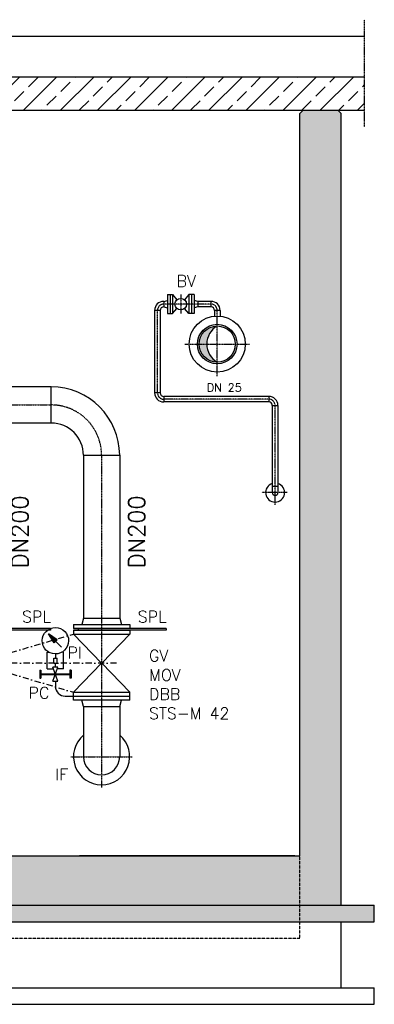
# Model space of a CAD drawing. Header units: millimetres. Extents: x -197187 to 241957296, y -45270 to 70505.
# Tile 88 of 116: x 82785 to 84931, y -41298 to -35332. Entities that reach past the tile are written whole.
import ezdxf
from ezdxf.enums import TextEntityAlignment as Align

# ---------------------------------------------------------------- set-up
doc = ezdxf.new("R2010")
doc.units = ezdxf.units.MM
doc.header["$LTSCALE"] = 0.5
doc.linetypes.add('DASHDOT', pattern=[1, 0.5, -0.25, 0, -0.25])
doc.linetypes.add('HIDDEN', pattern=[0.375, 0.25, -0.125])
for name, color, linetype in [('21', 7, 'Continuous'), ('41', 7, 'Continuous'), ('45', 7, 'Continuous'), ('P-MU025ENTLÜ', 7, 'Continuous'), ('P-MU150AUSL', 7, 'Continuous'), ('P-MU150EINL', 7, 'Continuous'), ('P-MU200EINL', 7, 'Continuous')]:
    doc.layers.add(name, color=color, linetype=linetype)
doc.styles.add('ROMANS', font='ROMANS', dxfattribs={"height": 0.2})
pattern_1 = [(45, (123557.72, -294.98), (-112.2532, 112.2532), []), (45, (123669.98, -294.98), (-112.2532, 112.2532), [79.375, -39.6875])]

msp = doc.modelspace()

# ---------------------------------------------------------------- hatches: boundary and pattern name
at = {"lineweight": 5}
h = msp.add_hatch(dxfattribs=at)
h.set_pattern_fill('ANSI33', color=256, scale=25)
h.set_pattern_definition(pattern_1)
h.paths.add_polyline_path([(80638.291, -35680.624), (71680.859, -35680.624), (71680.859, -35881.362), (76010.791, -35881.362), (76010.791, -36381.362), (76410.791, -36381.362), (76410.791, -35881.362), (80150.791, -35881.362), (80150.791, -36381.362), (80550.791, -36381.362), (80550.791, -35881.362), (80638.291, -35881.362)])
h.paths.add_polyline_path([(80728.291, -35680.624), (80638.291, -35680.624), (80638.291, -35881.362), (80728.291, -35881.362)])
h.paths.add_polyline_path([(80980.791, -35680.624), (80728.291, -35680.624), (80728.291, -35881.362), (80980.791, -35881.362)])
h.paths.add_polyline_path([(81233.291, -35680.624), (80980.791, -35680.624), (80980.791, -35881.362), (81233.291, -35881.362)])
h.paths.add_polyline_path([(81323.291, -35680.624), (81233.291, -35680.624), (81233.291, -35881.362), (81323.291, -35881.362)])
h.paths.add_polyline_path([(84871.503, -35881.362), (84871.503, -35680.624), (81323.291, -35680.624), (81323.291, -35881.362)])
h = msp.add_hatch(dxfattribs=at)
h.set_pattern_fill('ANSI33', color=256, scale=25)
h.set_pattern_definition(pattern_1)
h.paths.add_polyline_path([(71830.791, -35901.362), (71850.791, -35881.362), (72060.791, -35881.362), (72080.791, -35901.362), (72080.791, -40397.563), (84480.791, -40397.563), (84480.791, -35901.362), (84500.791, -35881.362), (84710.791, -35881.362), (84730.791, -35901.362), (84730.791, -40697.563), (71830.791, -40697.563)])
h = msp.add_hatch(dxfattribs=at)
h.set_pattern_fill('ANSI36', color=256, scale=10)
h.set_pattern_definition([(45, (123557.725, -114305.756), (16.83798, 61.739261), [79.375, -15.875, 0, -15.875])])
h.paths.add_polyline_path([(72080.791, -40697.563), (71630.791, -40697.563), (71630.791, -40797.563), (72080.791, -40797.563)])
h.paths.add_polyline_path([(72980.791, -40697.563), (72080.791, -40697.563), (72080.791, -40797.563), (72980.791, -40797.563)])
h.paths.add_polyline_path([(84930.791, -40697.563), (72980.791, -40697.563), (72980.791, -40797.563), (84930.791, -40797.563)])
at = {"layer": 'P-MU025ENTLÜ', "linetype": 'Continuous', "ltscale": 10}
h = msp.add_hatch(color=256, dxfattribs=at)
h.dxf.hatch_style = 1
h.paths.add_polyline_path([(83870.914, -37297.563), (83917.179, -37297.563, -0.2692825), (83980.791, -37188.014, 0.41508714)])
h = msp.add_hatch(color=256, dxfattribs=at)
h.dxf.hatch_style = 1
h.paths.add_polyline_path([(83917.179, -37297.563), (83870.914, -37297.563, 0.41508714), (83980.791, -37407.113, -0.2692825)])

# ---------------------------------------------------------------- linework, layer by layer
for p, q in [((71680.859, -35432.427), (84871.503, -35432.427)), ((84480.791, -35901.362), (84500.791, -35881.362)), ((84500.791, -35881.362), (84710.791, -35881.362)), ((84730.791, -35901.362), (84710.791, -35881.362))]:
    msp.add_line(p, q)
for points in [[(84871.503, -35680.624), (71680.859, -35680.624), (71680.859, -35881.362), (76010.791, -35881.362)], [(80550.791, -35881.362), (84871.503, -35881.362)]]:
    msp.add_lwpolyline(points)
at = {"layer": '21', "linetype": 'DASHDOT', "ltscale": 10}
msp.add_line((84871.503, -35981.362), (84871.503, -35332.427), dxfattribs=at)
at = {"layer": '21', "linetype": 'Continuous', "ltscale": 10}
for p, q in [((72080.791, -40397.563), (84480.791, -40397.563)), ((84449.541, -40397.563), (83147.367, -40397.563)), ((71630.791, -40697.563), (84930.791, -40697.563)), ((71830.791, -40697.563), (84730.791, -40697.563)), ((71630.791, -40797.563), (84930.791, -40797.563))]:
    msp.add_line(p, q, dxfattribs=at)
at = {"layer": '21', "linetype": 'HIDDEN', "ltscale": 10}
for p, q in [((84480.791, -40897.563), (84480.791, -40397.563)), ((72080.791, -40897.563), (84480.791, -40897.563))]:
    msp.add_line(p, q, dxfattribs=at)
at = {"layer": '21', "linetype": 'Continuous'}
for p, q in [((71630.791, -41197.563), (84930.791, -41197.563)), ((71630.791, -41297.563), (84930.791, -41297.563))]:
    msp.add_line(p, q, dxfattribs=at)
at = {"layer": '41', "linetype": 'Continuous', "ltscale": 10}
for p, q in [((84480.791, -40397.563), (84480.791, -35901.362)), ((84730.791, -40697.563), (84730.791, -35901.362)), ((84930.791, -40797.563), (84930.791, -40697.563)), ((84730.791, -41197.563), (84730.791, -40797.563)), ((84930.791, -41297.563), (84930.791, -41197.563))]:
    msp.add_line(p, q, dxfattribs=at)
at = {"layer": '45', "linetype": 'DASHDOT', "ltscale": 10}
for p, q in [((82304.884, -37666.563), (82975.791, -37666.563)), ((83280.791, -37971.563), (83280.791, -39983.194)), ((83095.161, -39797.563), (83466.421, -39797.563))]:
    msp.add_line(p, q, dxfattribs=at)
at = {"layer": 'P-MU025ENTLÜ', "linetype": 'Continuous', "ltscale": 10}
for p, q in [((83656.791, -37038.713), (83678.791, -37032.819)), ((83656.791, -37038.713), (83656.791, -37072.413)), ((83678.791, -36998.063), (83678.791, -37113.063)), ((83678.791, -36998.063), (83710.791, -36998.063)), ((83694.791, -36998.063), (83694.791, -37113.063)), ((83710.791, -36998.063), (83710.791, -37113.063)), ((83710.791, -36998.063), (83737.09, -37028.924)), ((83808.791, -36998.063), (83782.492, -37028.924)), ((83840.791, -36998.063), (83808.791, -36998.063)), ((83808.791, -36998.063), (83808.791, -37113.063)), ((83824.791, -36998.063), (83824.791, -37113.063)), ((83840.791, -36998.063), (83840.791, -37113.063)), ((83862.791, -37038.713), (83840.791, -37032.818)), ((83942.791, -37038.713), (83862.791, -37038.713)), ((83862.791, -37038.713), (83862.791, -37072.413)), ((83942.791, -37038.713), (83942.791, -37072.413)), ((83635.641, -37093.563), (83601.941, -37093.563)), ((83601.941, -37093.563), (83601.941, -37593.563)), ((83635.641, -37093.563), (83635.641, -37593.563)), ((83656.791, -37072.413), (83678.791, -37078.308)), ((83710.791, -37113.063), (83737.09, -37082.203)), ((83808.791, -37113.063), (83782.492, -37082.203)), ((83862.791, -37072.413), (83840.791, -37078.308)), ((83942.791, -37072.413), (83862.791, -37072.413)), ((83997.641, -37093.563), (83963.941, -37093.563)), ((83963.941, -37093.563), (83963.941, -37128.368)), ((83997.641, -37093.563), (83997.641, -37128.433)), ((83678.791, -37113.063), (83710.791, -37113.063)), ((83840.791, -37113.063), (83808.791, -37113.063)), ((83635.641, -37593.563), (83601.941, -37593.563)), ((84292.791, -37614.713), (83656.791, -37614.713)), ((83656.791, -37614.713), (83656.791, -37648.413)), ((84292.791, -37614.713), (84292.791, -37648.413)), ((84292.791, -37648.413), (83656.791, -37648.413)), ((84313.941, -37669.563), (84313.941, -38197.563)), ((84313.941, -37669.563), (84347.641, -37669.563)), ((84347.641, -37669.563), (84347.641, -38197.563)), ((84347.641, -38159.563), (84313.941, -38159.563))]:
    msp.add_line(p, q, dxfattribs=at)
at = {"layer": 'P-MU025ENTLÜ', "linetype": 'DASHDOT', "ltscale": 10}
for p, q in [((83759.791, -36998.063), (83759.791, -37113.063)), ((83618.791, -37593.563), (83618.791, -37093.563)), ((83942.791, -37055.563), (83664.454, -37055.563)), ((84292.791, -37631.563), (83656.791, -37631.563)), ((84330.791, -38272.311), (84330.791, -37669.563)), ((84402.939, -38197.563), (84250.598, -38197.563))]:
    msp.add_line(p, q, dxfattribs=at)
at = {"layer": 'P-MU025ENTLÜ', "linetype": 'Continuous', "ltscale": 10}
for centre, radius in [((83759.791, -37055.563), 35), ((83980.464, -37297.563), 170), ((83980.464, -37297.563), 119.732), ((83980.464, -37297.563), 109.55)]:
    msp.add_circle(centre, radius, dxfattribs=at)
for centre, radius, start, end in [((83656.791, -37093.563), 54.85, 90, 180), ((83942.791, -37093.563), 54.85, 0, 90), ((83656.791, -37093.563), 21.15, 90, 180), ((83942.791, -37093.563), 21.15, 0, 90), ((84043.315, -37297.563), 126.136, 119.7149935, 240.2850065), ((83656.791, -37593.563), 54.85, 180, 270), ((83656.791, -37593.563), 21.15, 180, 270), ((84292.791, -37669.563), 54.85, 0, 90), ((84292.791, -37669.563), 21.15, 0, 90), ((84330.791, -38197.563), 57.5, 107.0402528, 72.9597472), ((84330.791, -38197.563), 16.85, 180, 0)]:
    msp.add_arc(centre, radius, start, end, dxfattribs=at)
at = {"layer": 'P-MU025ENTLÜ', "linetype": 'DASHDOT', "ltscale": 10}
for centre, start, end in [((83656.791, -37093.563), 90, 180), ((83942.791, -37093.563), 0, 90), ((83656.791, -37593.563), 180, 270), ((84292.791, -37669.563), 0, 90)]:
    msp.add_arc(centre, 38, start, end, dxfattribs=at)
at = {"layer": 'P-MU200EINL', "linetype": 'DASHDOT', "ltscale": 10}
for p, q in [((83980.791, -37492.663), (83980.791, -37093.563)), ((83785.365, -37297.563), (84175.564, -37297.563))]:
    msp.add_line(p, q, dxfattribs=at)
at = {"layer": 'P-MU200EINL', "linetype": 'Continuous', "ltscale": 10}
for p, q in [((82975.791, -37557.013), (82313.468, -37557.013)), ((82975.791, -37776.113), (82975.791, -37557.013)), ((82975.791, -37776.113), (82690.341, -37776.113)), ((83171.241, -37971.563), (83390.341, -37971.563)), ((82970.791, -39020.563), (82410.791, -39020.563)), ((82970.791, -39030.563), (82410.791, -39030.563)), ((83012.278, -39089.068), (82958.824, -39053.432)), ((83038.828, -39133.436), (82958.824, -39053.432)), ((82994.46, -39106.886), (82958.824, -39053.432)), ((83003.124, -39098.221), (82960.983, -39056.08)), ((83004.346, -39096.999), (82964.689, -39057.342)), ((83001.902, -39099.443), (82964.689, -39062.229)), ((83000.68, -39100.665), (82969.576, -39069.56)), ((82970.791, -39020.563), (82970.791, -39030.563)), ((83005.568, -39095.777), (82972.02, -39062.229)), ((83006.79, -39094.555), (82979.351, -39067.117)), ((83670.791, -39020.563), (83110.791, -39020.563)), ((83670.791, -39030.563), (83110.791, -39030.563)), ((83110.791, -39054.563), (83279.806, -39230.563)), ((83140.456, -39030.563), (83140.456, -39020.563)), ((83281.776, -39230.563), (83450.791, -39054.563)), ((83670.791, -39020.563), (83670.791, -39030.563)), ((82999.459, -39101.887), (82974.464, -39076.892)), ((82998.237, -39103.109), (82979.351, -39084.223)), ((83001.902, -39099.443), (82979.781, -39077.321)), ((83005.568, -39095.777), (82982.524, -39072.733)), ((82997.015, -39104.33), (82984.239, -39091.555)), ((83008.012, -39093.333), (82986.682, -39072.004)), ((82995.793, -39105.552), (82989.126, -39098.886)), ((83009.234, -39092.112), (82994.014, -39076.892)), ((83009.234, -39092.112), (82994.014, -39076.892)), ((82994.46, -39106.886), (83012.278, -39089.068)), ((83010.456, -39090.89), (83001.345, -39081.779)), ((83011.677, -39089.668), (83008.676, -39086.667)), ((82951.198, -39232.816), (82951.198, -39164.959)), ((82951.198, -39164.959), (82962.468, -39164.959)), ((83001.198, -39174.959), (83001.198, -39199.959)), ((83051.198, -39164.959), (83039.928, -39164.959)), ((83051.198, -39203.259), (83051.198, -39164.959)), ((82951.198, -39264.959), (82951.198, -39232.816)), ((82991.198, -39199.959), (83011.198, -39199.959)), ((82991.198, -39220.993), (82991.198, -39199.959)), ((82991.198, -39229.959), (82991.198, -39220.993)), ((82991.198, -39229.959), (83011.198, -39229.959)), ((83001.198, -39254.959), (83001.198, -39229.959)), ((83011.198, -39215.082), (83011.198, -39199.959)), ((83011.198, -39229.959), (83011.198, -39215.082)), ((83051.198, -39264.959), (83051.198, -39203.259)), ((83279.806, -39230.563), (83110.791, -39406.563)), ((83450.791, -39406.563), (83281.776, -39230.563)), ((82906.198, -39272.459), (82914.198, -39272.459)), ((82906.198, -39272.459), (82906.198, -39322.459)), ((82914.198, -39272.459), (82914.198, -39322.459)), ((82914.198, -39294.459), (83000.139, -39294.459)), ((82914.198, -39300.459), (83000.139, -39300.459)), ((82951.198, -39264.959), (82989.727, -39264.959)), ((83016.198, -39254.959), (82986.198, -39254.959)), ((82986.198, -39339.959), (83016.199, -39254.959)), ((83016.198, -39339.959), (82986.198, -39254.959)), ((83002.257, -39294.459), (83088.198, -39294.459)), ((83002.257, -39300.459), (83088.198, -39300.459)), ((83051.198, -39264.959), (83012.669, -39264.959)), ((83088.198, -39272.459), (83088.198, -39322.459)), ((83096.198, -39272.459), (83088.198, -39272.459)), ((83096.198, -39272.459), (83096.198, -39322.459)), ((82906.198, -39322.459), (82914.198, -39322.459)), ((82986.198, -39339.959), (83016.198, -39339.959)), ((83001.198, -39339.959), (83001.198, -39370.563)), ((83096.198, -39322.459), (83088.198, -39322.459)), ((83061.198, -39430.563), (83108.698, -39430.563)), ((83171.241, -39492.563), (83390.341, -39492.563)), ((83171.241, -39492.563), (83171.241, -39797.563)), ((83390.341, -39492.563), (83390.341, -39797.563))]:
    msp.add_line(p, q, dxfattribs=at)
at = {"layer": 'P-MU200EINL'}
for p, q in [((83171.241, -37971.563), (83171.241, -38958.563)), ((83390.341, -37971.563), (83390.341, -38958.563)), ((83110.791, -38996.563), (83450.791, -38996.563)), ((83110.791, -38996.563), (83110.791, -39020.563)), ((83171.241, -38958.563), (83161.059, -38996.563)), ((83171.241, -38958.563), (83390.341, -38958.563)), ((83390.341, -38958.563), (83400.523, -38996.563)), ((83450.791, -38996.563), (83450.791, -39020.563)), ((83110.791, -39030.563), (83110.791, -39054.563)), ((83110.791, -39030.563), (83450.791, -39030.563)), ((83110.791, -39054.563), (83450.791, -39054.563)), ((83450.791, -39030.563), (83450.791, -39054.563)), ((83110.791, -39430.563), (83110.791, -39406.563)), ((83110.791, -39406.563), (83450.791, -39406.563)), ((83450.791, -39430.563), (83450.791, -39406.563)), ((83110.791, -39430.563), (83450.791, -39430.563)), ((83110.791, -39454.563), (83110.791, -39430.563)), ((83450.791, -39454.563), (83110.791, -39454.563)), ((83171.241, -39492.563), (83161.059, -39454.563)), ((83390.341, -39492.563), (83400.523, -39454.563)), ((83450.791, -39454.563), (83450.791, -39430.563))]:
    msp.add_line(p, q, dxfattribs=at)
at = {"layer": 'P-MU200EINL', "linetype": 'DASHDOT', "ltscale": 150}
for p, q in [((82515.319, -39230.563), (83110.791, -39054.563)), ((83371.82, -39230.563), (82515.319, -39230.563)), ((82515.319, -39230.563), (83110.791, -39406.563))]:
    msp.add_line(p, q, dxfattribs=at)
at = {"layer": 'P-MU200EINL', "linetype": 'Continuous', "ltscale": 10}
for centre, radius, start, end in [((82975.791, -37971.563), 414.55, 0, 90), ((82975.791, -37971.563), 195.45, 0, 90), ((83001.198, -39094.959), 80, 89.6243139, 89.6242806), ((83061.198, -39370.563), 60, 180, 270), ((83280.791, -39797.563), 170, 130.1215859, 49.8784141), ((83280.791, -39797.563), 109.55, 180, 0)]:
    msp.add_arc(centre, radius, start, end, dxfattribs=at)
at = {"layer": 'P-MU200EINL', "linetype": 'DASHDOT', "ltscale": 10}
msp.add_arc((82975.791, -37971.563), 305, 0, 90, dxfattribs=at)

# ---------------------------------------------------------------- texts
at = {"layer": 'P-MU025ENTLÜ', "linetype": 'Continuous', "ltscale": 10, "style": 'ROMANS'}
msp.add_text('BV', height=70, dxfattribs=at).set_placement((83734.795, -36950.991))
msp.add_text('DN 25', height=50, dxfattribs=at).set_placement((84129.068, -37585.896), align=Align.RIGHT)
at = {"layer": 'P-MU150AUSL', "linetype": 'Continuous', "ltscale": 10, "style": 'ROMANS'}
msp.add_text('IF', height=70, dxfattribs=at).set_placement((83000.708, -39940.515))
at = {"layer": 'P-MU150AUSL', "insert": (83567.891, -39150.241), "char_height": 70, "width": 824.33114, "attachment_point": 1, "style": 'ROMANS'}
msp.add_mtext('GV\\PMOV\\PDBB\\PSTS-M 42', dxfattribs=at)
at = {"layer": 'P-MU150EINL', "linetype": 'Continuous', "ltscale": 10, "style": 'ROMANS'}
for p in [(82837.235, -38214.602), (83543.294, -38214.602)]:
    msp.add_text('DN200', height=100, rotation=90, dxfattribs=at).set_placement(p, align=Align.RIGHT)
at = {"layer": 'P-MU200EINL', "linetype": 'Continuous', "ltscale": 10, "style": 'ROMANS'}
for s, p in [('SPL', (82799.976, -38984.723)), ('SPL', (83499.976, -38984.723)), ('PI', (83074.867, -39201.91)), ('PC', (82838.971, -39445.365))]:
    msp.add_text(s, height=70, dxfattribs=at).set_placement(p)

doc.saveas('drawing.dxf')
